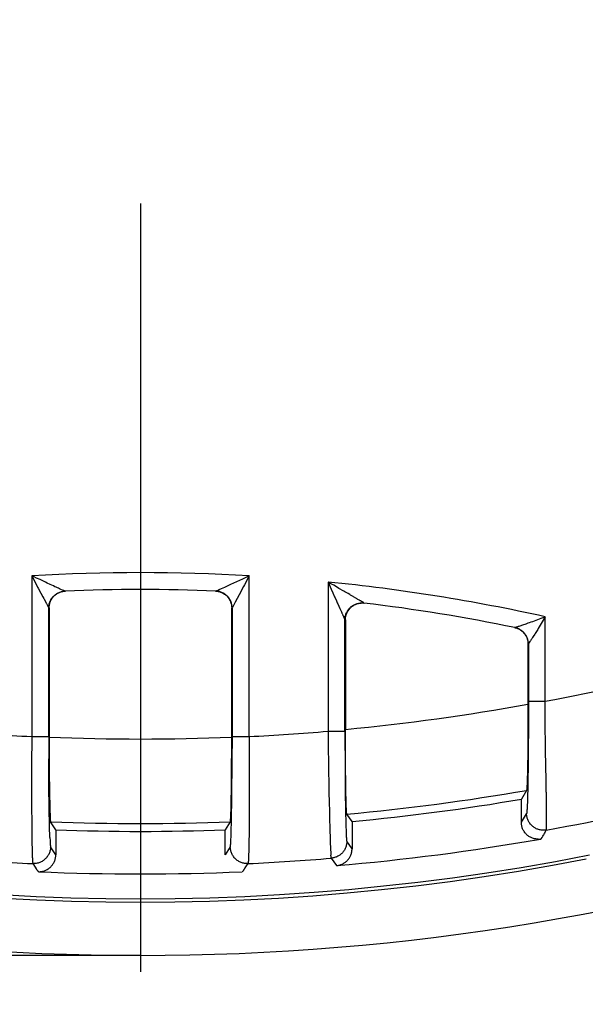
# Model space of a CAD drawing. Header units: millimetres. Extents: x 0 to 210, y 0 to 297.
# Tile 8 of 40: x 77.27 to 81.28, y 141.94 to 148.93. Entities that reach past the tile are written whole.
import ezdxf
from ezdxf.enums import TextEntityAlignment as Align

# ---------------------------------------------------------------- set-up
doc = ezdxf.new("R2010")
doc.units = ezdxf.units.MM
doc.header["$LTSCALE"] = 19.36
doc.linetypes.add('CENTER', pattern=[0.6, 0.375, -0.075, 0.075, -0.075])
doc.layers.get('0').update_dxf_attribs({"linetype": 'CONTINUOUS'})
doc.layers.add('Z_AXIS', color=7, linetype='CONTINUOUS')
doc.layers.add('Z_DIM_2D', color=7, linetype='CONTINUOUS')
doc.styles.add('TEXTSTYLE_3', font='tridonic-metric-print-light.otf')
doc.styles.add('TEXTSTYLE_4', font='gdt', dxfattribs={"width": 0.7})
doc.dimstyles.new('DIMSTYLE_1', dxfattribs={"dimtxt": 2.2, "dimasz": 3.5, "dimexe": 1.5, "dimexo": 0, "dimgap": 0.55, "dimtad": 1, "dimlfac": 1.666667, "dimdsep": 46, "dimtxsty": 'TEXTSTYLE_3', "dimblk": '_FILLED', "dimblk1": '_FILLED', "dimblk2": '_FILLED', "dimcen": 0.09, "dimclrt": 5, "dimadec": 4, "dimazin": 2, "dimtp": 0.2, "dimtm": 0.2, "dimtfac": 1, "dimtofl": 0, "dimtmove": 0, "dimatfit": 3, "dimldrblk": '_FILLED', "dimfxl": 0, "dimtolj": 1, "dimarcsym": 0})
doc.dimstyles.new('DIMSTYLE_2', dxfattribs={"dimtxt": 2.2, "dimasz": 3.5, "dimexe": 1.5, "dimexo": 0, "dimgap": 0.55, "dimtad": 1, "dimlfac": 1.666667, "dimdsep": 46, "dimtxsty": 'TEXTSTYLE_3', "dimblk": '_FILLED', "dimblk1": '_FILLED', "dimblk2": '_FILLED', "dimcen": 0.09, "dimclrt": 5, "dimadec": 4, "dimazin": 2, "dimtp": 0.3, "dimtm": 0.3, "dimtfac": 1, "dimtofl": 0, "dimtmove": 0, "dimatfit": 3, "dimldrblk": '_FILLED', "dimfxl": 0, "dimtolj": 1, "dimarcsym": 0})

# ---------------------------------------------------------------- blocks, each defined once
blk = doc.blocks.new('*D3')
at = {"layer": 'Z_DIM_2D', "color": 2, "linetype": 'Continuous', "transparency": 16777216}
for p, q in [((78.1289, 176.1884), (55.8849, 176.1884)), ((57.3849, 176.1884), (57.3849, 159.2384)), ((57.3849, 142.2884), (57.3849, 159.2384)), ((78.1289, 142.2884), (55.8849, 142.2884))]:
    blk.add_line(p, q, dxfattribs=at)
at = {"layer": 'Z_DIM_2D', "color": 5, "linetype": 'Continuous', "transparency": 16777216}
for s, style, p in [('56.5', 'TEXTSTYLE_3', (56.8349, 160.7051)), ('n', 'TEXTSTYLE_4', (56.8349, 156.5458))]:
    blk.add_text(s, height=2.2, rotation=90, dxfattribs=dict(at, style=style)).set_placement(p, align=Align.CENTER)
blk = doc.blocks.new('_FILLED')
at = {"color": 0, "linetype": 'ByBlock'}
blk.add_solid([(0, 0), (-1, 0.125), (-1, -0.125)], dxfattribs=at)
blk = doc.blocks.new('_NONE')
blk = doc.blocks.new('*D6')
at = {"layer": 'Z_DIM_2D', "color": 2, "linetype": 'Continuous', "transparency": 16777216}
for p, q in [((72.4889, 147.7184), (72.4889, 136.5094)), ((83.7689, 147.7184), (83.7689, 136.5094)), ((72.4889, 138.0094), (78.1289, 138.0094)), ((83.7689, 138.0094), (78.1289, 138.0094))]:
    blk.add_line(p, q, dxfattribs=at)
at = {"layer": 'Z_DIM_2D', "color": 5, "linetype": 'Continuous', "transparency": 16777216, "style": 'TEXTSTYLE_3'}
blk.add_text('18.8', height=2.2, dxfattribs=at).set_placement((78.1289, 138.5594), align=Align.CENTER)
blk = doc.blocks.new('*D10')
at = {"layer": 'Z_DIM_2D', "color": 2, "linetype": 'Continuous', "transparency": 16777216}
for p, q in [((78.1289, 176.1884), (107.0895, 176.1884)), ((105.5895, 176.1884), (105.5895, 161.9534)), ((105.5895, 147.7184), (105.5895, 161.9534)), ((88.8689, 147.7184), (107.0895, 147.7184))]:
    blk.add_line(p, q, dxfattribs=at)
at = {"layer": 'Z_DIM_2D', "color": 5, "linetype": 'Continuous', "transparency": 16777216, "style": 'TEXTSTYLE_3'}
blk.add_text('47.45', height=2.2, rotation=90, dxfattribs=at).set_placement((105.0395, 161.9534), align=Align.CENTER)

msp = doc.modelspace()

# ---------------------------------------------------------------- linework, layer by layer
at = {"color": 7, "linetype": 'Continuous'}
for p, q in [((77.376081, 144.973628), (77.358649, 144.981627)), ((77.393046, 144.965729), (77.376081, 144.973628)), ((77.417459, 144.954189), (77.393046, 144.965729)), ((79.478986, 144.925754), (79.45865, 144.937381)), ((77.488336, 144.920206), (77.468831, 144.929532)), ((77.500376, 144.914509), (77.488336, 144.920206)), ((77.511599, 144.909256), (77.500376, 144.914509)), ((77.521988, 144.904454), (77.511599, 144.909256)), ((77.531511, 144.900109), (77.521988, 144.904454)), ((77.540131, 144.896228), (77.531511, 144.900109)), ((77.547898, 144.892776), (77.540131, 144.896228)), ((77.554896, 144.889707), (77.547898, 144.892776)), ((77.561121, 144.887019), (77.554896, 144.889707)), ((77.581139, 144.878506), (77.561121, 144.887019)), ((77.585753, 144.876513), (77.581139, 144.878506)), ((77.590523, 144.874429), (77.585753, 144.876513)), ((77.591633, 144.873951), (77.590523, 144.874429)), ((77.590875, 144.872791), (77.596645, 144.873172)), ((77.592506, 144.873582), (77.591633, 144.873951)), ((78.664376, 144.873054), (78.664079, 144.873066)), ((79.498898, 144.914285), (79.478986, 144.925754)), ((79.518049, 144.903157), (79.498898, 144.914285)), ((79.536186, 144.892528), (79.518049, 144.903157)), ((79.570708, 144.872143), (79.536186, 144.892528)), ((79.656029, 144.82224), (79.640182, 144.832137)), ((77.481811, 144.753253), (77.481811, 143.837328)), ((78.776015, 143.776924), (78.776068, 144.753253)), ((78.779246, 144.753216), (78.776068, 144.753253)), ((79.710317, 144.788702), (79.715592, 144.788195)), ((79.711028, 144.788748), (79.713068, 144.788519)), ((79.578632, 144.669284), (79.581811, 144.669185)), ((79.581811, 144.669185), (79.581811, 143.892346)), ((80.997361, 144.09113), (80.998472, 144.691154)), ((80.783339, 144.614277), (80.785339, 144.613849)), ((80.876068, 144.4971), (80.876044, 144.029471)), ((80.876068, 144.4971), (80.879246, 144.496939)), ((80.879246, 144.496939), (80.879292, 144.063495)), ((80.876044, 144.029471), (80.875973, 143.988724)), ((80.879292, 144.063495), (80.879211, 144.008627)), ((80.875973, 143.988724), (80.875856, 143.948385)), ((80.879211, 144.008627), (80.879071, 143.955071)), ((79.581863, 143.831863), (79.581811, 143.892346)), ((80.875692, 143.908572), (80.875481, 143.869092)), ((80.875856, 143.948385), (80.875692, 143.908572)), ((80.878871, 143.902507), (80.878614, 143.850827)), ((80.879071, 143.955071), (80.878871, 143.902507)), ((77.481811, 143.837328), (77.481864, 143.776927)), ((78.779246, 143.841192), (78.779228, 143.800454)), ((79.578632, 143.879388), (79.578608, 143.850059)), ((79.578608, 143.850059), (79.578674, 143.787429)), ((79.582021, 143.772264), (79.581863, 143.831863)), ((80.875223, 143.830443), (80.874923, 143.793165)), ((80.875481, 143.869092), (80.875223, 143.830443)), ((80.878614, 143.850827), (80.878298, 143.799894)), ((81.000246, 143.773773), (80.999436, 143.824805)), ((77.478723, 143.753931), (77.478948, 143.683242)), ((77.481864, 143.776927), (77.482022, 143.717147)), ((78.775856, 143.717146), (78.776015, 143.776924)), ((78.77856, 143.599718), (78.779158, 143.757028)), ((78.779228, 143.800454), (78.779158, 143.757028)), ((79.460303, 143.745945), (79.461422, 143.667116)), ((79.578674, 143.787429), (79.579006, 143.691672)), ((79.582183, 143.733079), (79.582021, 143.772264)), ((80.874582, 143.75726), (80.874202, 143.722851)), ((80.874923, 143.793165), (80.874582, 143.75726)), ((80.877923, 143.749618), (80.877491, 143.700397)), ((80.878298, 143.799894), (80.877923, 143.749618)), ((81.003129, 143.604914), (81.000246, 143.773773)), ((77.479089, 143.644569), (77.478948, 143.683242)), ((77.482022, 143.717147), (77.482285, 143.658591)), ((78.775594, 143.658589), (78.775856, 143.717146)), ((79.579006, 143.691672), (79.579512, 143.601034)), ((79.582393, 143.694255), (79.582183, 143.733079)), ((79.58265, 143.656067), (79.582393, 143.694255)), ((80.873782, 143.689992), (80.873325, 143.658769)), ((80.874202, 143.722851), (80.873782, 143.689992)), ((80.877491, 143.700397), (80.877003, 143.652453)), ((77.479383, 143.588637), (77.479089, 143.644569)), ((77.482285, 143.658591), (77.482649, 143.601846)), ((78.77523, 143.601846), (78.775594, 143.658589)), ((79.461422, 143.667116), (79.462624, 143.590073)), ((79.58295, 143.619115), (79.58265, 143.656067)), ((79.583293, 143.583386), (79.58295, 143.619115)), ((80.872833, 143.629403), (80.872309, 143.60206)), ((80.873325, 143.658769), (80.872833, 143.629403)), ((80.877003, 143.652453), (80.876451, 143.605361)), ((77.479749, 143.534153), (77.479383, 143.588637)), ((77.482649, 143.601846), (77.48311, 143.547489)), ((77.48311, 143.547489), (77.483665, 143.496049)), ((78.774214, 143.496094), (78.774769, 143.547505)), ((78.774769, 143.547505), (78.77523, 143.601846)), ((78.777694, 143.48143), (78.77856, 143.599718)), ((79.462624, 143.590073), (79.463902, 143.515323)), ((79.579512, 143.601034), (79.579998, 143.535613)), ((79.583676, 143.549216), (79.583293, 143.583386)), ((79.584098, 143.516643), (79.583676, 143.549216)), ((80.871173, 143.55382), (80.870564, 143.533069)), ((80.871755, 143.57685), (80.871173, 143.55382)), ((80.872309, 143.60206), (80.871755, 143.57685)), ((81.003782, 143.560167), (81.003129, 143.604914)), ((81.004316, 143.517275), (81.003782, 143.560167)), ((77.480184, 143.481431), (77.479749, 143.534153)), ((77.480687, 143.430777), (77.480184, 143.481431)), ((77.483665, 143.496049), (77.484307, 143.448046)), ((78.773572, 143.448112), (78.774214, 143.496094)), ((78.776504, 143.37314), (78.777694, 143.48143)), ((79.463902, 143.515323), (79.465246, 143.443443)), ((79.579998, 143.535613), (79.580585, 143.473416)), ((79.580585, 143.473416), (79.581292, 143.413573)), ((79.584558, 143.485751), (79.584098, 143.516643)), ((79.585052, 143.456755), (79.584558, 143.485751)), ((80.874718, 143.496309), (80.873936, 143.461062)), ((80.875486, 143.535567), (80.874718, 143.496309)), ((77.481136, 143.391943), (77.480687, 143.430777)), ((77.484307, 143.448046), (77.48503, 143.403998)), ((77.48503, 143.403998), (77.485554, 143.377051)), ((78.772053, 143.36439), (78.772849, 143.404063)), ((78.772849, 143.404063), (78.773572, 143.448112)), ((79.465246, 143.443443), (79.466645, 143.375046)), ((79.581292, 143.413573), (79.582152, 143.353773)), ((79.585578, 143.429822), (79.585052, 143.456755)), ((79.586131, 143.405085), (79.585578, 143.429822)), ((79.586711, 143.382577), (79.586131, 143.405085)), ((80.865869, 143.45954), (80.828939, 143.396975)), ((80.828939, 143.233152), (80.828939, 143.396975)), ((80.872315, 143.401137), (80.871466, 143.375848)), ((80.873137, 143.42948), (80.872315, 143.401137)), ((80.873936, 143.461062), (80.873137, 143.42948)), ((81.005119, 143.426677), (81.00549, 143.37981)), ((77.481623, 143.35477), (77.481136, 143.391943)), ((77.482147, 143.319399), (77.481623, 143.35477)), ((77.485554, 143.377051), (77.486107, 143.352178)), ((77.486107, 143.352178), (77.486689, 143.329495)), ((77.486689, 143.329495), (77.487295, 143.309102)), ((78.77089, 143.319018), (78.771484, 143.340581)), ((78.771484, 143.340581), (78.772053, 143.36439)), ((78.775172, 143.285968), (78.776504, 143.37314)), ((79.466645, 143.375046), (79.468087, 143.31067)), ((79.582152, 143.353773), (79.582776, 143.31629)), ((79.587317, 143.362342), (79.586711, 143.382577)), ((79.587944, 143.344474), (79.587317, 143.362342)), ((79.588596, 143.32897), (79.587944, 143.344474)), ((81.00549, 143.37981), (81.005688, 143.345411)), ((81.005688, 143.345411), (81.00575, 143.321496)), ((77.482706, 143.285968), (77.482147, 143.319399)), ((77.483297, 143.254611), (77.482706, 143.285968)), ((77.487295, 143.309102), (77.487924, 143.29108)), ((77.487924, 143.29108), (77.488573, 143.27551)), ((78.770272, 143.299792), (78.77089, 143.319018)), ((78.773962, 143.225456), (78.775172, 143.285968)), ((79.468087, 143.31067), (79.469562, 143.250808)), ((79.582776, 143.31629), (79.58339, 143.284106)), ((79.58339, 143.284106), (79.584029, 143.254868)), ((79.628939, 143.238689), (79.592009, 143.290903)), ((80.828939, 143.233152), (80.865991, 143.29251)), ((81.005413, 143.260108), (81.005122, 143.238081)), ((81.005597, 143.278783), (81.005413, 143.260108)), ((81.005717, 143.299264), (81.005597, 143.278783)), ((81.00575, 143.321496), (81.005717, 143.299264)), ((77.358467, 143.212861), (77.35881, 143.175564)), ((77.483917, 143.225457), (77.483297, 143.254611)), ((77.484561, 143.198632), (77.483917, 143.225457)), ((77.485225, 143.174264), (77.484561, 143.198632)), ((77.528939, 143.179734), (77.492009, 143.236593)), ((78.765869, 143.236593), (78.728939, 143.179734)), ((78.772988, 143.186133), (78.773962, 143.225456)), ((78.899384, 143.212533), (78.89904, 143.17532)), ((79.469562, 143.250808), (79.470996, 143.197412)), ((79.470996, 143.197412), (79.471957, 143.164625)), ((79.584029, 143.254868), (79.584713, 143.227574)), ((79.584713, 143.227574), (79.585453, 143.201881)), ((79.585453, 143.201881), (79.586247, 143.178012)), ((79.628939, 143.238689), (79.628939, 143.045301)), ((81.004636, 143.204126), (81.004406, 143.178801)), ((81.005122, 143.238081), (81.004636, 143.204126)), ((77.35881, 143.175564), (77.359204, 143.140621)), ((77.359204, 143.140621), (77.359648, 143.10815)), ((77.485904, 143.152479), (77.485225, 143.174264)), ((77.486417, 143.137917), (77.485904, 143.152479)), ((77.486968, 143.123999), (77.486417, 143.137917)), ((77.528939, 143.179734), (77.528939, 143.002549)), ((78.728939, 143.002574), (78.728939, 143.179734)), ((78.770408, 143.114398), (78.770888, 143.126343)), ((78.771008, 143.126342), (78.771462, 143.137917)), ((78.771462, 143.137917), (78.772145, 143.157676)), ((78.772145, 143.157676), (78.772988, 143.186133)), ((78.898647, 143.140465), (78.898204, 143.108075)), ((78.89904, 143.17532), (78.898647, 143.140465)), ((79.471957, 143.164625), (79.47292, 143.134214)), ((79.47292, 143.134214), (79.473881, 143.106278)), ((79.586247, 143.178012), (79.587092, 143.156216)), ((80.969791, 143.11498), (80.976302, 143.126067)), ((80.993391, 143.156256), (80.9924, 143.153925)), ((80.995664, 143.160301), (80.999023, 143.165942)), ((81.00233, 143.172534), (81.001287, 143.170089)), ((77.359648, 143.10815), (77.360139, 143.078265)), ((77.360139, 143.078265), (77.360676, 143.051107)), ((77.360676, 143.051107), (77.361257, 143.026738)), ((78.897178, 143.051139), (78.896598, 143.026793)), ((78.897714, 143.078265), (78.897178, 143.051139)), ((78.898204, 143.108075), (78.897714, 143.078265)), ((79.473881, 143.106278), (79.474837, 143.080908)), ((79.474837, 143.080908), (79.475784, 143.058185)), ((79.475784, 143.058185), (79.476719, 143.038184)), ((80.94889, 143.112266), (80.942913, 143.11297)), ((80.94889, 143.112266), (80.949631, 143.112261)), ((77.361257, 143.026738), (77.36188, 143.005232)), ((77.36188, 143.005232), (77.362543, 142.98667)), ((78.896598, 143.026793), (78.895977, 143.005313)), ((79.476719, 143.038184), (79.47764, 143.020971)), ((79.478986, 143.000499), (79.479105, 142.998981)), ((79.481927, 142.978417), (79.519075, 142.925761)), ((77.366373, 142.940043), (77.383118, 142.914411)), ((77.383118, 142.914411), (77.390917, 142.902079)), ((78.881919, 142.925247), (78.891502, 142.940058)), ((77.396125, 142.895438), (77.398678, 142.891215)), ((77.407009, 142.882568), (77.408985, 142.882552))]:
    msp.add_line(p, q, dxfattribs=at)
at = {"color": 9, "linetype": 'Continuous'}
for p, q in [((77.358652, 144.981627), (77.358654, 143.841191)), ((77.358652, 144.981625), (77.395265, 144.911897)), ((78.770726, 144.922024), (78.853757, 144.960706)), ((78.899228, 144.981627), (78.865821, 144.918419)), ((78.899228, 143.841191), (78.899228, 144.981627)), ((79.458651, 144.937381), (79.458651, 143.879388)), ((79.458651, 144.93738), (79.466935, 144.91883)), ((78.674148, 144.878241), (78.686733, 144.883882)), ((78.686733, 144.883882), (78.703897, 144.891676)), ((78.703897, 144.891676), (78.72618, 144.901713)), ((78.72618, 144.901713), (78.770726, 144.922024)), ((79.466935, 144.91883), (79.481142, 144.886969)), ((79.481142, 144.886969), (79.492404, 144.861579)), ((77.42285, 144.859343), (77.436813, 144.833401)), ((78.801013, 144.794796), (78.785992, 144.766355)), ((78.828384, 144.847244), (78.801013, 144.794796)), ((77.475079, 144.760961), (77.477348, 144.756283)), ((77.481811, 144.753253), (77.478632, 144.753216)), ((77.478632, 143.841192), (77.478632, 144.753216)), ((78.779246, 144.753216), (78.779246, 143.841192)), ((78.780871, 144.756445), (78.779551, 144.75382)), ((78.783425, 144.761423), (78.780871, 144.756445)), ((78.785992, 144.766355), (78.783425, 144.761423)), ((79.551104, 144.731153), (79.553471, 144.726068)), ((79.578632, 143.879388), (79.578632, 144.669284)), ((80.998472, 144.691152), (80.949062, 144.608447)), ((80.788743, 144.616542), (80.795239, 144.61861)), ((80.839779, 144.634265), (80.862197, 144.641619)), ((80.862197, 144.641619), (80.877466, 144.646839)), ((80.879367, 144.091492), (80.997361, 144.091492)), ((77.358655, 143.841191), (77.358339, 143.789606)), ((77.358654, 143.841191), (77.478632, 143.841191)), ((78.779246, 143.841191), (78.899228, 143.841191)), ((78.899229, 143.841191), (78.899683, 143.763521)), ((79.458651, 143.879388), (79.578632, 143.879388)), ((77.358339, 143.789606), (77.357848, 143.687108)), ((78.899683, 143.763521), (78.900031, 143.686426)), ((77.357848, 143.687108), (77.357606, 143.611479)), ((78.900031, 143.686426), (78.900269, 143.610482)), ((77.357606, 143.611479), (77.357475, 143.537539)), ((78.900269, 143.610482), (78.900366, 143.560771)), ((77.357475, 143.537539), (77.357458, 143.461133)), ((78.900366, 143.560771), (78.900414, 143.510577)), ((78.900414, 143.510577), (78.900408, 143.460154)), ((77.357458, 143.461133), (77.357567, 143.38792)), ((78.900347, 143.411126), (78.900229, 143.363674)), ((78.900408, 143.460154), (78.900347, 143.411126)), ((77.357567, 143.38792), (77.357802, 143.318515)), ((78.900229, 143.363674), (78.900056, 143.317973)), ((77.357802, 143.318515), (77.35816, 143.253498)), ((78.900056, 143.317973), (78.899828, 143.274198)), ((77.35816, 143.253498), (77.358467, 143.212861)), ((80.985984, 143.176222), (80.980793, 143.176338)), ((77.528939, 143.002549), (77.49189, 143.059878)), ((78.765988, 143.059901), (78.728939, 143.002574)), ((79.628939, 143.045301), (79.59189, 143.097959)), ((77.371876, 142.939919), (77.366373, 142.940043)), ((78.871259, 142.908897), (78.881919, 142.925247)), ((78.891502, 142.940058), (78.885995, 142.939934))]:
    msp.add_line(p, q, dxfattribs=at)
at = {"color": 7, "linetype": 'Continuous'}
for points in [[(77.468831, 144.929532), (77.454969, 144.936201), (77.417459, 144.954189)], [(77.481811, 144.753265), (77.481966, 144.759388), (77.482432, 144.765482), (77.48321, 144.771556), (77.484296, 144.777583), (77.485689, 144.783545), (77.487383, 144.789427), (77.489374, 144.795213), (77.491658, 144.800892), (77.494234, 144.806457), (77.497092, 144.811887), (77.500224, 144.817161), (77.503619, 144.822268), (77.50727, 144.827192), (77.511166, 144.831922), (77.515297, 144.836445), (77.519652, 144.840751), (77.524219, 144.844827), (77.528988, 144.848665), (77.533946, 144.852254), (77.53908, 144.855586), (77.54438, 144.858652), (77.549826, 144.861444), (77.555398, 144.86395), (77.561089, 144.866169), (77.566891, 144.868096), (77.572785, 144.869727), (77.578758, 144.871055), (77.584795, 144.872078), (77.590875, 144.872791)], [(77.593801, 144.873066), (77.593773, 144.873076), (77.593693, 144.873104), (77.593564, 144.873154), (77.593382, 144.873225), (77.593146, 144.87332), (77.592855, 144.873438), (77.592506, 144.873582)], [(78.661238, 144.873172), (78.667, 144.872792), (78.673078, 144.872079), (78.679116, 144.871056), (78.685093, 144.869727), (78.690994, 144.868094), (78.696803, 144.866164), (78.702503, 144.86394), (78.708086, 144.861428), (78.713542, 144.858629), (78.718852, 144.855553), (78.723995, 144.852211), (78.72896, 144.848612), (78.733732, 144.844765), (78.738301, 144.840681), (78.742653, 144.83637), (78.746779, 144.831845), (78.750667, 144.827116), (78.754309, 144.822197), (78.757695, 144.817097), (78.760817, 144.811832), (78.763666, 144.806413), (78.766235, 144.800859), (78.768514, 144.79519), (78.7705, 144.789414), (78.772191, 144.783539), (78.773582, 144.777583), (78.774668, 144.77156), (78.775446, 144.765488), (78.775912, 144.759392), (78.776068, 144.753264)], [(79.600316, 144.855212), (79.586438, 144.863028), (79.578767, 144.867446), (79.570708, 144.872143)], [(79.640182, 144.832137), (79.636162, 144.8346), (79.632, 144.83711), (79.627631, 144.839703), (79.622972, 144.842421), (79.617921, 144.845321), (79.612479, 144.848406), (79.600316, 144.855212)], [(79.682314, 144.80761), (79.6739, 144.811975), (79.670712, 144.81367), (79.667321, 144.815534), (79.663739, 144.817575), (79.659945, 144.819837), (79.656029, 144.82224)], [(79.713068, 144.788518), (79.713156, 144.788523), (79.713204, 144.788563), (79.713208, 144.788637), (79.713168, 144.788741), (79.713085, 144.788874), (79.71296, 144.789035), (79.712794, 144.789221), (79.712587, 144.789432), (79.712339, 144.789667), (79.712051, 144.789924), (79.711724, 144.790203), (79.711356, 144.790503), (79.710949, 144.790823), (79.710501, 144.791164), (79.710009, 144.791525), (79.709472, 144.79191), (79.708885, 144.792318), (79.708242, 144.792753), (79.70754, 144.793218), (79.706771, 144.793717), (79.705928, 144.794255), (79.705005, 144.794834), (79.703999, 144.795457), (79.702907, 144.796123), (79.701725, 144.796835), (79.700455, 144.797592), (79.699096, 144.798392), (79.697649, 144.799234), (79.69612, 144.800113), (79.694499, 144.801033), (79.692787, 144.801993), (79.690966, 144.802999), (79.689027, 144.804055), (79.686951, 144.805169), (79.68472, 144.806351), (79.682314, 144.80761)], [(79.581811, 144.669201), (79.581969, 144.675165), (79.582422, 144.681103), (79.583171, 144.687022), (79.584214, 144.692898), (79.585547, 144.698712), (79.587167, 144.704453), (79.58907, 144.710105), (79.591251, 144.715655), (79.593706, 144.721089), (79.596426, 144.726394), (79.599407, 144.731557), (79.60264, 144.736566), (79.606119, 144.741408), (79.609833, 144.746072), (79.613775, 144.750546), (79.617934, 144.754818), (79.622301, 144.758879), (79.626863, 144.762718), (79.631611, 144.766325), (79.636532, 144.769692), (79.641614, 144.77281), (79.646844, 144.775672), (79.65221, 144.77827), (79.657698, 144.780599), (79.663295, 144.782653), (79.668988, 144.784426), (79.674762, 144.785914), (79.680604, 144.787114), (79.686499, 144.788022), (79.692433, 144.788636), (79.69839, 144.788954)], [(79.69839, 144.788954), (79.704358, 144.788976), (79.710317, 144.788702)], [(79.703043, 144.789304), (79.707118, 144.789087), (79.713065, 144.788519)], [(79.703045, 144.789308), (79.705335, 144.789202), (79.708184, 144.789009)], [(80.780841, 144.614771), (80.785889, 144.613607), (80.791538, 144.612009)], [(80.7927, 144.611958), (80.789053, 144.612956), (80.783344, 144.614275)], [(80.788147, 144.613188), (80.790939, 144.612459), (80.792699, 144.611962)], [(80.791538, 144.612009), (80.797109, 144.610134), (80.80258, 144.607989), (80.807938, 144.605579), (80.813171, 144.602911), (80.818266, 144.599991), (80.823212, 144.596824), (80.828, 144.593418), (80.832616, 144.589781), (80.837048, 144.585922), (80.841287, 144.581851), (80.84532, 144.577578), (80.849139, 144.573114), (80.852733, 144.568468), (80.856097, 144.563653), (80.85922, 144.558679), (80.862097, 144.553559), (80.864718, 144.548305), (80.86708, 144.542929), (80.869175, 144.537447), (80.871, 144.531868), (80.87255, 144.526205), (80.873822, 144.520472), (80.874812, 144.51468), (80.875518, 144.508846), (80.875936, 144.502993), (80.876068, 144.497114)], [(80.999436, 143.824805), (80.998728, 143.876813), (80.998426, 143.903118), (80.998158, 143.929606), (80.997928, 143.95627), (80.997735, 143.983083), (80.99758, 144.010031), (80.997466, 144.037055), (80.997391, 144.064095), (80.997362, 144.091139)], [(77.478632, 143.841192), (77.478634, 143.820203), (77.478723, 143.753931)], [(79.458649, 143.879388), (79.458957, 143.8526), (79.460303, 143.745945)], [(80.876451, 143.605361), (80.875827, 143.558736), (80.875486, 143.535567)], [(80.870564, 143.533069), (80.869933, 143.514751), (80.869608, 143.506463), (80.869278, 143.498818), (80.868947, 143.491899), (80.868613, 143.485647), (80.868275, 143.48002), (80.867933, 143.475057), (80.867592, 143.470794), (80.867249, 143.46721), (80.866905, 143.464294), (80.866561, 143.462045), (80.866215, 143.46046), (80.865869, 143.45954)], [(81.00495, 143.446569), (81.004718, 143.476393), (81.004316, 143.517275)], [(81.00495, 143.446569), (81.005035, 143.436545), (81.005119, 143.426677)], [(79.592009, 143.290903), (79.591659, 143.29174), (79.59131, 143.293241), (79.590963, 143.295407), (79.590618, 143.298234), (79.590276, 143.301715), (79.589935, 143.305853), (79.589597, 143.310643), (79.589261, 143.316092), (79.588927, 143.322202), (79.588596, 143.32897)], [(80.871466, 143.375848), (80.870599, 143.353799), (80.870159, 143.343993), (80.869715, 143.335002), (80.869268, 143.326826), (80.868816, 143.319468), (80.868359, 143.312934), (80.867898, 143.307217), (80.867431, 143.302315), (80.866958, 143.298229), (80.866478, 143.294961), (80.865991, 143.29251)], [(77.488573, 143.27551), (77.488904, 143.268669), (77.489239, 143.262468), (77.489577, 143.256914), (77.489918, 143.252013), (77.490262, 143.247771), (77.490609, 143.244192), (77.490957, 143.241281), (77.491307, 143.239041), (77.491657, 143.237479), (77.492009, 143.236593)], [(78.765869, 143.236593), (78.766221, 143.237479), (78.766572, 143.239041), (78.766922, 143.241281), (78.76727, 143.244192), (78.767616, 143.247771), (78.76796, 143.252013), (78.768301, 143.256915), (78.76864, 143.262468), (78.768974, 143.26867), (78.769305, 143.275511), (78.769632, 143.282984), (78.770272, 143.299792)], [(80.942913, 143.11297), (80.931221, 143.11451), (80.925503, 143.11545), (80.919864, 143.116712), (80.914304, 143.118243), (80.908831, 143.120034), (80.903427, 143.122099), (80.89806, 143.124454), (80.89278, 143.127083), (80.887626, 143.129977), (80.882606, 143.13313), (80.87774, 143.136532), (80.873035, 143.140184), (80.86849, 143.144091), (80.864141, 143.148219), (80.860033, 143.152529), (80.856148, 143.157036), (80.852474, 143.161753), (80.849039, 143.166644), (80.845861, 143.171689), (80.842949, 143.17686), (80.84032, 143.182117), (80.837963, 143.187475), (80.835867, 143.19295), (80.834044, 143.198503), (80.832504, 143.204093), (80.831241, 143.209744), (80.830245, 143.215468), (80.829527, 143.221271), (80.829093, 143.227167), (80.828939, 143.233152)], [(77.487093, 143.124002), (77.487146, 143.122642), (77.487947, 143.10411)], [(79.587092, 143.156216), (79.587525, 143.146393), (79.587959, 143.137443), (79.588397, 143.129328), (79.588847, 143.122009), (79.589299, 143.115625), (79.589745, 143.110338), (79.590186, 143.106047), (79.590622, 143.102727), (79.591052, 143.10031), (79.591474, 143.098711), (79.59189, 143.097959)], [(80.976302, 143.126067), (80.978692, 143.129909), (80.981022, 143.133742)], [(80.981022, 143.133742), (80.98551, 143.141375), (80.987841, 143.145208), (80.99023, 143.149051)], [(80.99023, 143.149051), (80.990419, 143.149834), (80.990659, 143.150627), (80.990934, 143.151425), (80.991293, 143.152237), (80.991788, 143.153071), (80.9924, 143.153925)], [(80.993391, 143.156256), (80.99392, 143.156957), (80.99437, 143.157645), (80.994726, 143.158316), (80.995038, 143.158978), (80.995356, 143.159641), (80.995664, 143.160301)], [(80.999023, 143.165942), (80.999318, 143.166616), (80.999626, 143.167294), (80.99993, 143.167973), (81.000284, 143.16866), (81.000742, 143.169367), (81.001287, 143.170089)], [(81.00233, 143.172534), (81.00297, 143.173428), (81.00347, 143.174299), (81.003813, 143.175147), (81.004053, 143.175979), (81.004246, 143.176806), (81.004373, 143.177626)], [(81.004406, 143.178801), (81.004393, 143.178099), (81.004378, 143.177615)], [(77.487947, 143.10411), (77.488338, 143.096225), (77.488732, 143.089091), (77.489143, 143.082451), (77.489557, 143.076576), (77.48996, 143.071693), (77.490357, 143.067689), (77.490749, 143.064537), (77.491135, 143.062204), (77.491515, 143.060646), (77.49189, 143.059878)], [(78.765988, 143.059901), (78.766331, 143.060535), (78.766682, 143.061852), (78.767039, 143.063836), (78.767404, 143.066535), (78.767774, 143.069983), (78.76815, 143.074194), (78.768533, 143.07923), (78.768916, 143.084982), (78.769292, 143.091347), (78.769666, 143.098367), (78.770408, 143.114398)], [(80.949631, 143.112261), (80.949996, 143.112276), (80.950375, 143.11226), (80.95079, 143.112166), (80.951233, 143.11201)], [(80.951179, 143.113167), (80.954168, 143.113262), (80.957231, 143.113436), (80.960389, 143.113698), (80.963569, 143.114047), (80.966695, 143.114474), (80.969791, 143.11498)], [(81.313189, 142.99919), (81.0709, 142.953337), (80.827975, 142.911122), (80.584468, 142.872549), (80.340429, 142.837629), (80.095913, 142.806365), (79.850972, 142.778767), (79.605659, 142.754836), (79.360027, 142.73458), (79.11413, 142.718002), (78.86802, 142.705104), (78.621751, 142.69589), (78.375375, 142.69036), (78.128946, 142.688517), (77.882518, 142.69036), (77.636142, 142.695889), (77.389873, 142.705103), (77.143763, 142.718001)], [(77.362543, 142.98667), (77.362889, 142.978517), (77.363244, 142.971126), (77.363608, 142.964505), (77.36398, 142.958658), (77.364361, 142.953591), (77.364749, 142.949307), (77.365145, 142.945811), (77.365548, 142.943105), (77.365958, 142.941192), (77.366374, 142.940074)], [(77.474161, 142.901837), (77.479108, 142.905216), (77.483867, 142.908828), (77.488444, 142.912675), (77.492823, 142.916745), (77.496992, 142.921026), (77.500942, 142.925508), (77.504662, 142.930181), (77.508146, 142.935032), (77.511382, 142.94005), (77.514366, 142.945223), (77.517088, 142.950538), (77.519542, 142.955981), (77.521722, 142.961541), (77.523624, 142.967204), (77.525241, 142.972955), (77.526571, 142.978781), (77.527608, 142.984668), (77.528352, 142.990601), (77.528798, 142.996553), (77.528947, 143.002533)], [(78.895977, 143.005313), (78.895316, 142.986775), (78.894971, 142.978629), (78.894617, 142.971239), (78.894254, 142.964611), (78.893883, 142.958755), (78.893503, 142.95368), (78.893116, 142.949389), (78.892722, 142.945886), (78.892321, 142.943172), (78.891913, 142.941251), (78.891499, 142.940122)], [(79.47764, 143.020971), (79.478094, 143.013428), (79.478543, 143.006602), (79.478986, 143.000499)], [(79.481916, 142.978551), (79.481563, 142.979359), (79.48121, 142.980676), (79.48086, 142.982502), (79.480511, 142.984834), (79.480162, 142.987672), (79.479809, 142.991014), (79.479451, 142.994858), (79.479087, 142.999203)], [(79.578056, 142.947216), (79.58268, 142.950642), (79.587123, 142.954274), (79.59139, 142.95812), (79.595468, 142.962163), (79.599346, 142.966396), (79.603017, 142.970808), (79.606471, 142.97539), (79.609703, 142.980132), (79.612703, 142.985022), (79.615466, 142.99005), (79.617986, 142.995204), (79.620256, 143.000472), (79.622272, 143.005844), (79.624029, 143.011307), (79.625523, 143.016849), (79.626751, 143.022457), (79.627709, 143.02812), (79.628395, 143.033822), (79.628807, 143.039544), (79.628945, 143.045291)], [(81.28905, 142.970537), (81.048739, 142.925354), (80.807763, 142.883747), (80.566175, 142.845726), (80.324033, 142.8113), (80.081401, 142.780477), (79.838315, 142.753264), (79.594807, 142.729664), (79.350956, 142.709684), (79.106831, 142.693333), (78.862488, 142.680612), (78.617987, 142.671525), (78.373382, 142.666073), (78.128729, 142.664257), (77.884083, 142.666078), (77.639498, 142.671535), (77.395027, 142.680625), (77.150723, 142.693349)], [(78.865116, 142.900374), (78.86618, 142.901777), (78.867185, 142.903186), (78.868089, 142.904597), (78.869015, 142.906018), (78.870085, 142.907451), (78.871259, 142.908897)], [(79.519085, 142.925763), (79.524345, 142.926324), (79.529567, 142.927115), (79.534758, 142.928138), (79.5399, 142.929388), (79.544981, 142.930864), (79.549993, 142.932563), (79.554924, 142.934481), (79.559766, 142.936614), (79.564509, 142.938959), (79.569144, 142.941511), (79.573658, 142.944263), (79.578056, 142.947216)], [(77.396125, 142.895438), (77.395383, 142.89652), (77.394584, 142.897613), (77.39372, 142.898715), (77.392813, 142.899827), (77.391881, 142.900948), (77.390917, 142.902079)], [(77.40701, 142.882606), (77.405343, 142.884087), (77.403753, 142.885552), (77.402212, 142.887001), (77.400811, 142.888431), (77.399643, 142.889836), (77.398678, 142.891215)], [(77.408985, 142.882552), (77.414659, 142.882709), (77.420349, 142.883132), (77.426106, 142.883831), (77.431777, 142.884774), (77.437156, 142.885917), (77.442441, 142.887314), (77.44778, 142.889013), (77.453116, 142.890997), (77.458448, 142.893268), (77.463748, 142.89583), (77.468982, 142.898687), (77.474161, 142.901837)], [(78.861494, 142.894379), (78.860013, 142.892328), (78.858365, 142.890308), (78.856467, 142.888318), (78.854569, 142.886369), (78.852923, 142.884468), (78.851445, 142.882608)], [(78.861494, 142.894379), (78.86206, 142.895378), (78.862659, 142.896377), (78.863306, 142.897379), (78.863953, 142.898379), (78.864551, 142.899378), (78.865116, 142.900374)]]:
    msp.add_lwpolyline(points, dxfattribs=at)
at = {"color": 9, "linetype": 'Continuous'}
for points in [[(78.853757, 144.960706), (78.88256, 144.974005), (78.899228, 144.981627)], [(77.395265, 144.911897), (77.400475, 144.901952), (77.404868, 144.893466), (77.42285, 144.859343)], [(77.478632, 144.753216), (77.478793, 144.759331), (77.479266, 144.765433), (77.480049, 144.771505), (77.481142, 144.777531), (77.48254, 144.783494), (77.484241, 144.789378), (77.486238, 144.795165), (77.488529, 144.800843), (77.491109, 144.806404), (77.493971, 144.811828), (77.497104, 144.817096), (77.500502, 144.822197), (77.504153, 144.827115), (77.50805, 144.831838), (77.51218, 144.836355), (77.516533, 144.840654), (77.521099, 144.844726), (77.525867, 144.848559), (77.530825, 144.852146), (77.53596, 144.855475), (77.541261, 144.85854), (77.546707, 144.861329), (77.552269, 144.863829), (77.557948, 144.866042), (77.563745, 144.867968), (77.569634, 144.869597), (77.575593, 144.870924), (77.581615, 144.871946), (77.58769, 144.872661), (77.593801, 144.873067)], [(78.664079, 144.873066), (78.66416, 144.873128), (78.664425, 144.873304), (78.664871, 144.873584), (78.665507, 144.873961), (78.666342, 144.874432), (78.667385, 144.874993), (78.668631, 144.875637), (78.670143, 144.876379), (78.671972, 144.877243), (78.674148, 144.878241)], [(78.779247, 144.753216), (78.779086, 144.759316), (78.778615, 144.765404), (78.777835, 144.771464), (78.776746, 144.777481), (78.775353, 144.783439), (78.773656, 144.789321), (78.77166, 144.795114), (78.769371, 144.800797), (78.766801, 144.806344), (78.763952, 144.811751), (78.76083, 144.81701), (78.757442, 144.822105), (78.753798, 144.827022), (78.749907, 144.831748), (78.74578, 144.83627), (78.741427, 144.840577), (78.73686, 144.844657), (78.732088, 144.8485), (78.727125, 144.852096), (78.721985, 144.855434), (78.716679, 144.858506), (78.711226, 144.861302), (78.705649, 144.863812), (78.699954, 144.866033), (78.69415, 144.867963), (78.688255, 144.869595), (78.682284, 144.870924), (78.676254, 144.871947), (78.67018, 144.872662), (78.664376, 144.873054)], [(78.865821, 144.918419), (78.858521, 144.904574), (78.828384, 144.847244)], [(77.436813, 144.833401), (77.443302, 144.821256), (77.446126, 144.816038), (77.455877, 144.798286)], [(77.455877, 144.798286), (77.46129, 144.788326), (77.463514, 144.784194), (77.465722, 144.779978), (77.46778, 144.775954), (77.46964, 144.772233), (77.471302, 144.768834), (77.472762, 144.765806), (77.475079, 144.760961)], [(79.492404, 144.861579), (79.504819, 144.833448), (79.508472, 144.825071), (79.518125, 144.803148)], [(79.518125, 144.803148), (79.523532, 144.790808), (79.527384, 144.782268)], [(77.477348, 144.756283), (77.477857, 144.75521), (77.478242, 144.754349), (77.478501, 144.753683), (77.478632, 144.753216)], [(78.779551, 144.75382), (78.779349, 144.753408), (78.779246, 144.753216)], [(79.527384, 144.782268), (79.542018, 144.750428), (79.551104, 144.731153)], [(79.553471, 144.726068), (79.556388, 144.719685), (79.557423, 144.717367), (79.558447, 144.715047), (79.561173, 144.708646)], [(79.578632, 144.669284), (79.578778, 144.67525), (79.57922, 144.681206), (79.579959, 144.687137), (79.580992, 144.693026), (79.582318, 144.698859), (79.583933, 144.704617), (79.585831, 144.710285), (79.58801, 144.715851), (79.590464, 144.721307), (79.593188, 144.726634), (79.596173, 144.731817), (79.599411, 144.736843), (79.602892, 144.741698), (79.606611, 144.746373), (79.61056, 144.750861), (79.614727, 144.755146), (79.619101, 144.759218), (79.623672, 144.763066), (79.628429, 144.766682), (79.633357, 144.770055), (79.638439, 144.773174), (79.643667, 144.776037), (79.649035, 144.778637), (79.654527, 144.780969), (79.660129, 144.783025), (79.665823, 144.7848), (79.671588, 144.786287), (79.67742, 144.787486), (79.683314, 144.788396), (79.689247, 144.789012), (79.695197, 144.789333), (79.701157, 144.789358), (79.703043, 144.789304)], [(79.561173, 144.708646), (79.564734, 144.700534), (79.566097, 144.697475), (79.567395, 144.694624), (79.568845, 144.691397), (79.570258, 144.688185), (79.57155, 144.685187), (79.572725, 144.682388), (79.573763, 144.679844)], [(79.573763, 144.679844), (79.576228, 144.673662), (79.5768, 144.67227), (79.577268, 144.671186), (79.577645, 144.670363), (79.577957, 144.669771), (79.578219, 144.669358), (79.578419, 144.66914), (79.578556, 144.669115), (79.578632, 144.669284)], [(80.877466, 144.646839), (80.887161, 144.650227), (80.897931, 144.654066), (80.909701, 144.658321), (80.921775, 144.662759), (80.969644, 144.680594)], [(80.969644, 144.680594), (80.983586, 144.685735), (80.998475, 144.691153)], [(80.783339, 144.614276), (80.783258, 144.614347), (80.783385, 144.614482), (80.783719, 144.61468), (80.784272, 144.614939), (80.785051, 144.615257), (80.786056, 144.615631), (80.787262, 144.616055), (80.788743, 144.616542)], [(80.879246, 144.496939), (80.87909, 144.502795), (80.878649, 144.508636), (80.877923, 144.51445), (80.876914, 144.52022), (80.875627, 144.525926), (80.874064, 144.531561), (80.872228, 144.537117), (80.870124, 144.542575), (80.867758, 144.547919), (80.865135, 144.553143), (80.862259, 144.558235), (80.859136, 144.563184), (80.855773, 144.567981), (80.852178, 144.572609), (80.848363, 144.577054), (80.844336, 144.581308), (80.840106, 144.585361), (80.835684, 144.589202), (80.831081, 144.592823), (80.826305, 144.596215), (80.821368, 144.599372), (80.816281, 144.602284), (80.811059, 144.604945), (80.805712, 144.607348), (80.800252, 144.609489), (80.794693, 144.61136), (80.7927, 144.611958)], [(80.795239, 144.61861), (80.798091, 144.619537), (80.801301, 144.620607), (80.80485, 144.621824), (80.808729, 144.623191), (80.812909, 144.624696)], [(80.812909, 144.624696), (80.827441, 144.630014), (80.833354, 144.632119), (80.839779, 144.634265)], [(80.939924, 144.593098), (80.927969, 144.573447), (80.923562, 144.566547)], [(80.949062, 144.608447), (80.944708, 144.60108), (80.939924, 144.593098)], [(80.89583, 144.524516), (80.893861, 144.521426), (80.891916, 144.518306), (80.890059, 144.515273), (80.885307, 144.507364)], [(80.909009, 144.544555), (80.906991, 144.541374), (80.904856, 144.538072), (80.902162, 144.534086), (80.899566, 144.530201), (80.89583, 144.524516)], [(80.923562, 144.566547), (80.913557, 144.551464), (80.909009, 144.544555)], [(80.882942, 144.503556), (80.881117, 144.500689), (80.880404, 144.499535), (80.879841, 144.498539), (80.879445, 144.497671), (80.879246, 144.496939)], [(80.885307, 144.507364), (80.884053, 144.505325), (80.882942, 144.503556)], [(78.899828, 143.274198), (78.899545, 143.232527), (78.899384, 143.212533)], [(80.980793, 143.176338), (80.9748, 143.176751), (80.968841, 143.177463), (80.962928, 143.178472), (80.957089, 143.17977), (80.951364, 143.181345), (80.945729, 143.183199), (80.940165, 143.18534), (80.934704, 143.18776), (80.929372, 143.190447), (80.924173, 143.1934), (80.919112, 143.196618), (80.914212, 143.20009), (80.909492, 143.203801), (80.90496, 143.207748), (80.900624, 143.211922), (80.896501, 143.216312), (80.892599, 143.220907), (80.888936, 143.225687), (80.885528, 143.230631), (80.882376, 143.235729), (80.879487, 143.24097), (80.876866, 143.246341), (80.87452, 143.251825), (80.87245, 143.257417), (80.870656, 143.263118), (80.86915, 143.268898), (80.867936, 143.274729), (80.867013, 143.280612), (80.866383, 143.286545), (80.866048, 143.29251)], [(81.004373, 143.177626), (81.000943, 143.177147), (80.997829, 143.1768), (80.9952, 143.17657), (80.992569, 143.176398), (80.989441, 143.176269), (80.985984, 143.176222)], [(77.491879, 143.059878), (77.491711, 143.0536), (77.491215, 143.047341), (77.490392, 143.041118), (77.489246, 143.034948), (77.487777, 143.028845), (77.485992, 143.022826), (77.483896, 143.016914), (77.481492, 143.011114), (77.47878, 143.005434), (77.475773, 142.999901), (77.472482, 142.994537), (77.468916, 142.989355), (77.465085, 142.984369), (77.461001, 142.979592), (77.456673, 142.975037), (77.452114, 142.970716), (77.447337, 142.96664), (77.442355, 142.96282), (77.437179, 142.959266), (77.431824, 142.955987), (77.426301, 142.95299), (77.420632, 142.950288), (77.414841, 142.94789), (77.408936, 142.945799), (77.402924, 142.944017), (77.396825, 142.942551), (77.390654, 142.941405), (77.384428, 142.940582), (77.378163, 142.940086), (77.371876, 142.939919)], [(78.885995, 142.939934), (78.879712, 142.940101), (78.873446, 142.940596), (78.867214, 142.941418), (78.861034, 142.942566), (78.854921, 142.944036), (78.848893, 142.945824), (78.842964, 142.947926), (78.837156, 142.950335), (78.831489, 142.953042), (78.825972, 142.956039), (78.820619, 142.959322), (78.815444, 142.962881), (78.810462, 142.966706), (78.805686, 142.970787), (78.80113, 142.975111), (78.796807, 142.979668), (78.792728, 142.984446), (78.788903, 142.98943), (78.785344, 142.99461), (78.782061, 142.999969), (78.77906, 143.005497), (78.776355, 143.011171), (78.773956, 143.016965), (78.771864, 143.022872), (78.770082, 143.028886), (78.768616, 143.034988), (78.76747, 143.041162), (78.766649, 143.047386), (78.766156, 143.053637), (78.765989, 143.059901)], [(79.591882, 143.097959), (79.591732, 143.092022), (79.591289, 143.086099), (79.590552, 143.080205), (79.589525, 143.074352), (79.588209, 143.068557), (79.586607, 143.062834), (79.584724, 143.057198), (79.582564, 143.051661), (79.58013, 143.04623), (79.577428, 143.040925), (79.574466, 143.03576), (79.571252, 143.030749), (79.567794, 143.025905), (79.564102, 143.021239), (79.560185, 143.016763), (79.556051, 143.012488), (79.551711, 143.008423), (79.547176, 143.004578), (79.542455, 143.000962), (79.537562, 142.997584), (79.532507, 142.994453), (79.527305, 142.991577), (79.521971, 142.988964), (79.516516, 142.986618), (79.510948, 142.984543), (79.505283, 142.982746), (79.499534, 142.981232), (79.493716, 142.980003), (79.487842, 142.979064), (79.481927, 142.978417)]]:
    msp.add_lwpolyline(points, dxfattribs=at)
for centre, radius, start, end in [((78.128939, 131.683918), 13.32, 86.6847645, 93.3152282), ((78.128939, 131.683918), 13.32, 77.5592204, 84.2707237), ((78.128939, 159.238406), 15.41647, 280.7230588, 289.1926633), ((78.128939, 159.238406), 15.41468, 275.408295, 280.2658112), ((78.128939, 159.238406), 15.41647, 265.0519397, 267.1360198), ((78.128939, 159.238406), 15.41468, 267.5939405, 272.4060593), ((78.128939, 159.238406), 15.41647, 272.8639942, 274.9480623), ((78.128939, 159.238406), 16.316162, 280.1503938, 288.4875105), ((78.128939, 159.238406), 16.014475, 275.2418079, 279.8403547), ((78.128939, 159.238406), 16.014475, 267.7206248, 272.279375), ((78.128939, 159.238406), 16.316162, 265.2433546, 267.3212031), ((78.128939, 159.238406), 16.316162, 272.6787879, 274.7566049)]:
    msp.add_arc(centre, radius, start, end, dxfattribs=at)
at = {"color": 7, "linetype": 'Continuous'}
for centre, radius, start, end in [((78.128939, 131.683918), 13.2, 87.6765419, 92.3234512), ((78.128939, 131.683918), 13.2, 78.3992184, 83.1073485), ((78.128939, 159.238406), 16.069876, 275.3559247, 279.6724982), ((78.128939, 159.238406), 16.95, 250.9784727, 289.0215642), ((78.128939, 159.238406), 16.069876, 267.8602616, 272.1397463), ((78.128939, 159.238406), 16.371769, 274.8709154, 279.9268461), ((78.128939, 159.238406), 16.371769, 267.4726633, 272.52098)]:
    msp.add_arc(centre, radius, start, end, dxfattribs=at)
at = {"layer": 'Z_AXIS', "color": 7, "linetype": 'CENTER'}
msp.add_line((78.128939, 159.238406), (78.128939, 142.171993), dxfattribs=at)

# ---------------------------------------------------------------- dimensions: what is measured, and where the dimension line sits
at = {"layer": 'Z_DIM_2D', "color": 2, "linetype": 'Continuous'}
dim = msp.add_linear_dim(base=(57.38491, 176.188406), p1=(78.128939, 142.288406), p2=(78.128939, 176.188406), angle=90, text='%%c<>', dimstyle='DIMSTYLE_2', override={"dimblk1": 'NONE', "dimblk2": 'NONE', "dimsah": 1}, dxfattribs=at)
dim.commit()
dim.dimension.update_dxf_attribs({"geometry": '*D3', "text_midpoint": (57.38491, 159.238406), "dimtype": 160})
dim = msp.add_linear_dim(base=(105.589536, 147.718413), p1=(78.128939, 176.188406), p2=(88.868939, 147.718413), angle=270, dimstyle='DIMSTYLE_2', override={"dimblk1": 'NONE', "dimblk2": 'NONE', "dimsah": 1}, dxfattribs=at)
dim.commit()
dim.dimension.update_dxf_attribs({"geometry": '*D10', "text_midpoint": (105.589536, 161.925316), "dimtype": 160})
dim = msp.add_linear_dim(base=(83.768942, 138.009371), p1=(72.48894, 147.718415), p2=(83.768942, 147.718412), dimstyle='DIMSTYLE_1', override={"dimblk1": 'NONE', "dimblk2": 'NONE', "dimsah": 1}, dxfattribs=at)
dim.commit()
dim.dimension.update_dxf_attribs({"geometry": '*D6', "text_midpoint": (78.124159, 138.009371), "dimtype": 160})

doc.saveas('drawing.dxf')
